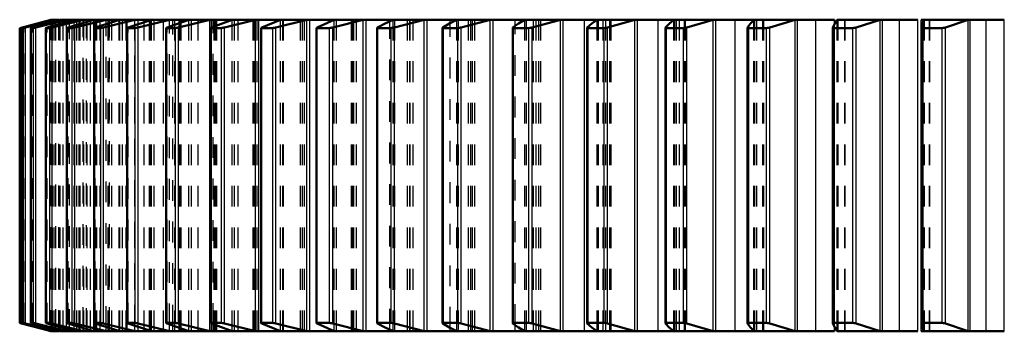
# Model space of a CAD drawing. Header units: millimetres. Extents: x -1 to 474, y -1 to 306.
# Tile 8 of 14: x 61 to 108, y 290 to 305. Entities that reach past the tile are written whole.
import ezdxf

# ---------------------------------------------------------------- set-up
doc = ezdxf.new("R2010")
doc.units = ezdxf.units.MM
doc.linetypes.add('Dashed', pattern=[2, 1, -1])
for name, color, linetype, lineweight in [('AM_4', 3, 'Continuous', 25), ('hidden', 3, 'Dashed', 25), ('vis', 1, 'Continuous', 50)]:
    doc.layers.add(name, color=color, linetype=linetype, lineweight=lineweight)

# ---------------------------------------------------------------- blocks, each defined once
blk = doc.blocks.new('6_GEAHB1_5_100_15_A_40_b_0_in_GEAHB1_5_100_15_A_40_900')
at = {"layer": 'AM_4'}
for p, q in [((62.409, 305.38), (62.409, 305.4)), ((62.631, 305.338), (62.631, 305.4)), ((62.784, 305.381), (62.784, 305.4)), ((63.148, 305.293), (63.148, 305.4)), ((63.303, 305.338), (63.303, 305.4)), ((63.958, 305.244), (63.958, 305.4)), ((64.114, 305.291), (64.114, 305.4)), ((65.058, 305.191), (65.058, 305.4)), ((65.214, 305.241), (65.214, 305.4)), ((66.444, 305.131), (66.444, 305.4)), ((66.599, 305.184), (66.599, 305.4)), ((68.109, 305.064), (68.109, 305.4)), ((68.264, 305.121), (68.264, 305.4)), ((70.048, 290.4), (70.048, 305.4)), ((70.202, 305.048), (70.202, 305.4)), ((72.253, 290.4), (72.253, 305.4)), ((72.404, 290.4), (72.404, 305.4)), ((74.714, 290.4), (74.714, 305.4)), ((74.864, 290.4), (74.864, 305.4)), ((77.424, 290.4), (77.424, 305.4)), ((77.57, 290.4), (77.57, 305.4)), ((78.705, 305.319), (78.705, 305.4)), ((80.37, 290.4), (80.37, 305.4)), ((80.512, 290.4), (80.512, 305.4)), ((81.615, 305.227), (81.615, 305.4)), ((83.541, 290.4), (83.541, 305.4)), ((83.679, 290.4), (83.679, 305.4)), ((84.746, 305.101), (84.746, 305.4)), ((86.924, 290.4), (86.924, 305.4)), ((87.057, 290.4), (87.057, 305.4)), ((88.084, 290.4), (88.084, 305.4)), ((90.507, 290.4), (90.507, 305.4)), ((90.635, 290.4), (90.635, 305.4)), ((91.617, 290.4), (91.617, 305.4)), ((94.275, 290.4), (94.275, 305.4)), ((94.397, 290.4), (94.397, 305.4)), ((95.331, 290.4), (95.331, 305.4)), ((98.213, 290.4), (98.213, 305.4)), ((98.328, 290.4), (98.328, 305.4)), ((99.211, 290.4), (99.211, 305.4)), ((100.1, 305.161), (100.1, 305.4)), ((102.305, 290.4), (102.305, 305.4)), ((102.414, 290.4), (102.414, 305.4)), ((103.241, 290.4), (103.241, 305.4)), ((104.123, 290.4), (104.123, 305.4)), ((104.281, 290.4), (104.281, 305.4)), ((106.536, 290.4), (106.536, 305.4)), ((106.638, 290.4), (106.638, 305.4)), ((107.406, 290.4), (107.406, 305.4)), ((108.277, 290.4), (108.277, 305.4)), ((60.902, 290.802), (60.902, 304.998)), ((60.994, 290.777), (60.994, 305.023)), ((61.021, 290.802), (61.021, 304.998)), ((61.084, 290.802), (61.084, 304.998)), ((61.185, 290.777), (61.185, 305.023)), ((61.442, 290.802), (61.442, 304.998)), ((61.568, 290.802), (61.568, 304.998)), ((61.677, 290.777), (61.677, 305.023)), ((62.163, 290.802), (62.163, 304.998)), ((62.351, 290.802), (62.351, 304.998)), ((62.467, 290.777), (62.467, 305.023)), ((63.18, 290.802), (63.18, 304.998)), ((63.43, 290.802), (63.43, 304.998)), ((63.554, 290.777), (63.554, 305.023)), ((64.491, 290.802), (64.491, 304.998)), ((64.801, 290.802), (64.801, 304.998)), ((64.931, 290.777), (64.931, 305.023)), ((66.089, 290.802), (66.089, 304.998)), ((66.458, 290.802), (66.458, 304.998)), ((66.595, 290.777), (66.595, 305.023)), ((67.969, 290.802), (67.969, 304.998)), ((68.396, 290.802), (68.396, 304.998)), ((68.538, 290.777), (68.538, 305.023)), ((70.122, 290.802), (70.122, 304.998)), ((70.606, 290.802), (70.606, 304.998)), ((70.753, 290.777), (70.753, 305.023)), ((72.541, 290.802), (72.541, 304.998)), ((73.079, 290.802), (73.079, 304.998)), ((73.231, 290.777), (73.231, 305.023)), ((75.216, 290.802), (75.216, 304.998)), ((75.807, 290.802), (75.807, 304.998)), ((75.962, 290.777), (75.962, 305.023)), ((78.137, 290.802), (78.137, 304.998)), ((78.777, 290.802), (78.777, 304.998)), ((78.936, 290.777), (78.936, 305.023)), ((81.291, 290.802), (81.291, 304.998)), ((81.979, 290.802), (81.979, 304.998)), ((82.14, 290.777), (82.14, 305.023)), ((84.667, 290.802), (84.667, 304.998)), ((85.399, 290.802), (85.399, 304.998)), ((85.563, 290.777), (85.563, 305.023)), ((88.251, 290.802), (88.251, 304.998)), ((89.025, 290.802), (89.025, 304.998)), ((89.19, 290.777), (89.19, 305.023)), ((92.029, 290.802), (92.029, 304.998)), ((92.841, 290.802), (92.841, 304.998)), ((93.007, 290.777), (93.007, 305.023)), ((95.986, 290.802), (95.986, 304.998)), ((96.834, 290.802), (96.834, 304.998)), ((97, 290.777), (97, 305.023)), ((100.107, 290.802), (100.107, 304.998)), ((100.986, 290.802), (100.986, 304.998)), ((101.152, 290.777), (101.152, 305.023)), ((104.374, 290.802), (104.374, 304.998)), ((105.283, 290.802), (105.283, 304.998)), ((105.447, 290.777), (105.447, 305.023)), ((62.631, 290.4), (62.631, 290.462)), ((63.148, 290.4), (63.148, 290.507)), ((63.303, 290.4), (63.303, 290.462)), ((63.958, 290.4), (63.958, 290.556)), ((64.114, 290.4), (64.114, 290.509)), ((65.058, 290.4), (65.058, 290.609)), ((65.214, 290.4), (65.214, 290.559)), ((66.444, 290.4), (66.444, 290.669)), ((66.599, 290.4), (66.599, 290.616)), ((68.109, 290.4), (68.109, 290.736)), ((68.264, 290.4), (68.264, 290.679)), ((70.202, 290.4), (70.202, 290.752)), ((78.705, 290.4), (78.705, 290.481)), ((81.615, 290.4), (81.615, 290.573)), ((84.746, 290.4), (84.746, 290.699)), ((100.1, 290.4), (100.1, 290.639)), ((62.409, 290.4), (62.409, 290.42)), ((62.784, 290.4), (62.784, 290.419))]:
    blk.add_line(p, q, dxfattribs=at)
at = {"layer": 'hidden'}
for p, q in [((62.409, 290.42), (62.409, 305.38)), ((62.483, 290.4), (62.483, 305.4)), ((62.56, 290.4), (62.56, 305.4)), ((62.631, 290.4), (62.631, 305.4)), ((62.631, 290.462), (62.631, 305.338)), ((62.784, 290.419), (62.784, 305.381)), ((62.853, 290.4), (62.853, 305.4)), ((62.997, 290.4), (62.997, 305.4)), ((63.148, 290.507), (63.148, 305.293)), ((63.303, 290.462), (63.303, 305.338)), ((63.517, 290.4), (63.517, 305.4)), ((63.657, 290.4), (63.657, 305.4)), ((63.754, 290.4), (63.754, 305.4)), ((63.805, 290.4), (63.805, 305.4)), ((63.958, 290.556), (63.958, 305.244)), ((63.994, 290.4), (63.994, 305.4)), ((64.114, 290.509), (64.114, 305.291)), ((64.146, 290.4), (64.146, 305.4)), ((64.308, 290.4), (64.308, 305.4)), ((64.314, 290.4), (64.314, 305.4)), ((64.314, 290.4), (64.314, 305.4)), ((64.472, 290.4), (64.472, 305.4)), ((64.524, 290.4), (64.524, 305.4)), ((64.591, 290.4), (64.591, 305.4)), ((64.607, 290.4), (64.607, 305.4)), ((64.608, 290.4), (64.608, 305.4)), ((64.611, 290.4), (64.611, 305.4)), ((64.776, 290.4), (64.776, 305.4)), ((65.058, 290.609), (65.058, 305.191)), ((65.161, 290.4), (65.161, 305.4)), ((65.189, 290.4), (65.189, 305.4)), ((65.199, 290.4), (65.199, 305.4)), ((65.214, 290.559), (65.214, 305.241)), ((65.341, 290.4), (65.341, 305.4)), ((65.693, 290.4), (65.693, 305.4)), ((65.716, 290.4), (65.716, 305.4)), ((65.846, 290.4), (65.846, 305.4)), ((66.017, 290.4), (66.017, 305.4)), ((66.056, 290.4), (66.056, 305.4)), ((66.074, 290.4), (66.074, 305.4)), ((66.442, 290.4), (66.442, 305.4)), ((66.444, 290.669), (66.444, 305.131)), ((66.599, 290.616), (66.599, 305.184)), ((66.893, 290.4), (66.893, 305.4)), ((67.154, 290.4), (67.154, 305.4)), ((67.203, 290.4), (67.203, 305.4)), ((67.233, 290.4), (67.233, 305.4)), ((67.242, 290.4), (67.242, 305.4)), ((67.366, 290.4), (67.366, 305.4)), ((67.824, 290.4), (67.824, 305.4)), ((68.264, 290.679), (68.264, 305.121)), ((68.371, 290.4), (68.371, 305.4)), ((68.568, 290.4), (68.568, 305.4)), ((68.628, 290.4), (68.628, 305.4)), ((68.673, 290.4), (68.673, 305.4)), ((69.045, 290.4), (69.045, 305.4)), ((69.163, 290.4), (69.163, 305.4)), ((69.48, 290.4), (69.48, 305.4)), ((70.122, 290.4), (70.122, 305.4)), ((70.254, 290.4), (70.254, 305.4)), ((70.324, 290.4), (70.324, 305.4)), ((70.387, 290.4), (70.387, 305.4)), ((71.118, 290.4), (71.118, 305.4)), ((71.229, 290.4), (71.229, 305.4)), ((71.405, 290.4), (71.405, 305.4)), ((72.138, 290.4), (72.138, 305.4)), ((72.205, 290.4), (72.205, 305.4)), ((72.285, 290.4), (72.285, 305.4)), ((72.368, 290.4), (72.368, 305.4)), ((73.452, 290.4), (73.452, 305.4)), ((73.557, 290.4), (73.557, 305.4)), ((73.589, 290.4), (73.589, 305.4)), ((74.411, 290.4), (74.411, 305.4)), ((74.413, 290.4), (74.413, 305.4)), ((74.503, 290.4), (74.503, 305.4)), ((74.608, 290.4), (74.608, 305.4)), ((76.026, 290.4), (76.026, 305.4)), ((76.039, 290.4), (76.039, 305.4)), ((76.136, 290.4), (76.136, 305.4)), ((76.87, 290.4), (76.87, 305.4)), ((76.933, 290.4), (76.933, 305.4)), ((76.97, 290.4), (76.97, 305.4)), ((77.1, 290.4), (77.1, 305.4)), ((78.705, 290.481), (78.705, 305.319)), ((78.868, 290.4), (78.868, 305.4)), ((78.957, 290.4), (78.957, 305.4)), ((79.566, 290.4), (79.566, 305.4)), ((79.674, 290.4), (79.674, 305.4)), ((79.694, 290.4), (79.694, 305.4)), ((79.832, 290.4), (79.832, 305.4)), ((81.615, 290.573), (81.615, 305.227)), ((81.928, 290.4), (81.928, 305.4)), ((82.009, 290.4), (82.009, 305.4)), ((82.489, 290.4), (82.489, 305.4)), ((82.607, 290.4), (82.607, 305.4)), ((82.683, 290.4), (82.683, 305.4)), ((82.795, 290.4), (82.795, 305.4)), ((85.207, 290.4), (85.207, 305.4)), ((85.279, 290.4), (85.279, 305.4)), ((85.63, 290.4), (85.63, 305.4)), ((85.756, 290.4), (85.756, 305.4)), ((85.887, 290.4), (85.887, 305.4)), ((85.976, 290.4), (85.976, 305.4)), ((88.691, 290.4), (88.691, 305.4)), ((88.755, 290.4), (88.755, 305.4)), ((88.975, 290.4), (88.975, 305.4)), ((89.108, 290.4), (89.108, 305.4)), ((89.295, 290.4), (89.295, 305.4)), ((89.363, 290.4), (89.363, 305.4)), ((92.368, 290.4), (92.368, 305.4)), ((92.423, 290.4), (92.423, 305.4)), ((92.511, 290.4), (92.511, 305.4)), ((92.651, 290.4), (92.651, 305.4)), ((92.893, 290.4), (92.893, 305.4)), ((92.942, 290.4), (92.942, 305.4)), ((96.223, 290.4), (96.223, 305.4)), ((96.224, 290.4), (96.224, 305.4)), ((96.269, 290.4), (96.269, 305.4)), ((96.371, 290.4), (96.371, 305.4)), ((96.666, 290.4), (96.666, 305.4)), ((96.7, 290.4), (96.7, 305.4)), ((100.1, 290.639), (100.1, 305.161)), ((100.241, 290.4), (100.241, 305.4)), ((100.253, 290.4), (100.253, 305.4)), ((100.276, 290.4), (100.276, 305.4)), ((100.6, 290.4), (100.6, 305.4)), ((100.622, 290.4), (100.622, 305.4)), ((104.405, 290.4), (104.405, 305.4)), ((104.431, 290.4), (104.431, 305.4)), ((104.68, 290.4), (104.68, 305.4)), ((104.691, 290.4), (104.691, 305.4)), ((61.105, 290.777), (61.105, 305.023)), ((61.516, 290.777), (61.516, 305.023)), ((62.228, 290.777), (62.228, 305.023)), ((63.235, 290.777), (63.235, 305.023)), ((64.536, 290.777), (64.536, 305.023)), ((66.124, 290.777), (66.124, 305.023)), ((67.994, 290.777), (67.994, 305.023)), ((68.109, 290.736), (68.109, 305.064)), ((70.137, 290.777), (70.137, 305.023)), ((70.202, 290.752), (70.202, 305.048)), ((72.546, 290.777), (72.546, 305.023)), ((75.21, 290.777), (75.21, 305.023)), ((78.121, 290.777), (78.121, 305.023)), ((81.265, 290.777), (81.265, 305.023)), ((84.63, 290.777), (84.63, 305.023)), ((84.746, 290.699), (84.746, 305.101)), ((88.204, 290.777), (88.204, 305.023)), ((91.972, 290.777), (91.972, 305.023)), ((95.92, 290.777), (95.92, 305.023)), ((100.031, 290.777), (100.031, 305.023)), ((104.289, 290.777), (104.289, 305.023)), ((72.546, 290.777), (72.527, 290.787))]:
    blk.add_line(p, q, dxfattribs=at)
for points in [[(63.235, 290.777), (63.201, 290.789), (63.18, 290.797), (63.176, 290.801)], [(64.536, 290.777), (64.504, 290.789), (64.486, 290.797), (64.484, 290.8)]]:
    blk.add_lwpolyline(points, dxfattribs=at)
at = {"layer": 'vis'}
for p, q in [((62.4, 305.4), (60.9, 304.998)), ((60.902, 304.998), (62.409, 305.4)), ((62.483, 305.4), (61.105, 305.023)), ((61.185, 305.023), (62.631, 305.4)), ((62.853, 305.4), (61.516, 305.023)), ((61.677, 305.023), (63.148, 305.4)), ((63.517, 305.4), (62.228, 305.023)), ((62.784, 305.4), (62.4, 305.4)), ((62.467, 305.023), (63.958, 305.4)), ((62.853, 305.4), (100.1, 305.4)), ((64.472, 305.4), (63.235, 305.023)), ((63.554, 305.023), (65.058, 305.4)), ((65.716, 305.4), (64.536, 305.023)), ((64.931, 305.023), (66.444, 305.4)), ((67.242, 305.4), (66.124, 305.023)), ((66.595, 305.023), (68.109, 305.4)), ((69.045, 305.4), (67.994, 305.023)), ((68.538, 305.023), (70.048, 305.4)), ((71.118, 305.4), (70.137, 305.023)), ((70.753, 305.023), (72.253, 305.4)), ((73.452, 305.4), (72.546, 305.023)), ((73.231, 305.023), (74.714, 305.4)), ((76.039, 305.4), (75.21, 305.023)), ((75.962, 305.023), (77.424, 305.4)), ((78.936, 305.023), (80.37, 305.4)), ((82.14, 305.023), (83.541, 305.4)), ((85.563, 305.023), (86.924, 305.4)), ((89.19, 305.023), (90.507, 305.4)), ((93.007, 305.023), (94.275, 305.4)), ((97, 305.023), (98.213, 305.4)), ((100.241, 305.4), (104.123, 305.4)), ((101.152, 305.023), (102.305, 305.4)), ((104.281, 305.4), (108.277, 305.4)), ((105.447, 305.023), (106.536, 305.4)), ((60.9, 304.998), (60.9, 290.802)), ((60.9, 304.998), (60.902, 304.998)), ((61.021, 304.998), (61.021, 290.802)), ((61.021, 304.998), (61.084, 304.998)), ((61.441, 304.998), (61.441, 290.801)), ((61.441, 304.998), (61.442, 304.998)), ((61.442, 304.998), (61.568, 304.998)), ((62.16, 304.999), (62.16, 290.801)), ((62.163, 304.998), (62.351, 304.998)), ((63.176, 305), (63.176, 290.8)), ((63.18, 304.998), (63.43, 304.998)), ((64.484, 305.001), (64.484, 290.8)), ((64.491, 304.998), (64.801, 304.998)), ((66.079, 305.001), (66.079, 290.799)), ((66.089, 304.998), (66.458, 304.998)), ((67.955, 305.002), (67.955, 290.798)), ((67.969, 304.998), (68.396, 304.998)), ((70.104, 305.003), (70.104, 290.797)), ((70.122, 304.998), (70.606, 304.998)), ((72.519, 305.004), (72.519, 290.795)), ((72.541, 304.998), (73.079, 304.998)), ((75.188, 305.006), (75.188, 290.794)), ((75.216, 304.998), (75.807, 304.998)), ((78.103, 305.008), (78.103, 290.793)), ((78.137, 304.998), (78.777, 304.998)), ((81.252, 305.009), (81.252, 290.791)), ((81.291, 304.998), (81.979, 304.998)), ((84.621, 305.011), (84.621, 290.789)), ((84.667, 304.998), (85.399, 304.998)), ((88.204, 305.023), (88.198, 305.012)), ((88.198, 305.013), (88.198, 290.787)), ((88.251, 304.998), (89.025, 304.998)), ((91.972, 305.023), (91.968, 305.014)), ((91.968, 305.015), (91.968, 290.785)), ((92.029, 304.998), (92.841, 304.998)), ((95.92, 305.023), (95.918, 305.016)), ((95.918, 305.017), (95.918, 290.783)), ((95.986, 304.998), (96.834, 304.998)), ((100.031, 305.023), (100.03, 305.019)), ((100.03, 305.019), (100.03, 290.781)), ((100.107, 304.998), (100.986, 304.998)), ((104.289, 305.023), (104.289, 305.021)), ((104.289, 305.021), (104.289, 290.779)), ((104.374, 304.998), (105.283, 304.998)), ((60.902, 290.802), (60.9, 290.802)), ((60.9, 290.802), (62.4, 290.4)), ((62.409, 290.4), (60.994, 290.777)), ((61.084, 290.802), (61.021, 290.802)), ((61.105, 290.777), (62.483, 290.4)), ((62.631, 290.4), (61.185, 290.777)), ((61.442, 290.802), (61.441, 290.802)), ((61.568, 290.802), (61.442, 290.802)), ((61.516, 290.777), (62.853, 290.4)), ((63.148, 290.4), (61.677, 290.777)), ((62.163, 290.802), (62.16, 290.801)), ((62.351, 290.802), (62.163, 290.802)), ((62.228, 290.777), (63.517, 290.4)), ((63.958, 290.4), (62.467, 290.777)), ((63.18, 290.802), (63.176, 290.801)), ((63.43, 290.802), (63.18, 290.802)), ((63.235, 290.777), (64.472, 290.4)), ((65.058, 290.4), (63.554, 290.777)), ((64.491, 290.802), (64.484, 290.8)), ((64.801, 290.802), (64.491, 290.802)), ((64.536, 290.777), (65.716, 290.4)), ((66.444, 290.4), (64.931, 290.777)), ((66.458, 290.802), (66.089, 290.802)), ((66.124, 290.777), (67.242, 290.4)), ((68.109, 290.4), (66.595, 290.777)), ((68.396, 290.802), (67.969, 290.802)), ((67.994, 290.777), (69.045, 290.4)), ((70.048, 290.4), (68.538, 290.777)), ((70.606, 290.802), (70.122, 290.802)), ((70.137, 290.777), (71.118, 290.4)), ((72.253, 290.4), (70.753, 290.777)), ((73.079, 290.802), (72.541, 290.802)), ((72.546, 290.777), (73.452, 290.4)), ((74.714, 290.4), (73.231, 290.777)), ((75.21, 290.777), (76.039, 290.4)), ((75.807, 290.802), (75.216, 290.802)), ((77.424, 290.4), (75.962, 290.777)), ((78.777, 290.802), (78.137, 290.802)), ((80.37, 290.4), (78.936, 290.777)), ((81.979, 290.802), (81.291, 290.802)), ((83.541, 290.4), (82.14, 290.777)), ((85.399, 290.802), (84.667, 290.802)), ((86.924, 290.4), (85.563, 290.777)), ((89.025, 290.802), (88.251, 290.802)), ((90.507, 290.4), (89.19, 290.777)), ((92.841, 290.802), (92.029, 290.802)), ((94.275, 290.4), (93.007, 290.777)), ((95.918, 290.784), (95.92, 290.777)), ((96.834, 290.802), (95.986, 290.802)), ((98.213, 290.4), (97, 290.777)), ((100.03, 290.781), (100.031, 290.777)), ((100.986, 290.802), (100.107, 290.802)), ((102.305, 290.4), (101.152, 290.777)), ((104.289, 290.779), (104.289, 290.777)), ((105.283, 290.802), (104.374, 290.802)), ((106.536, 290.4), (105.447, 290.777)), ((62.784, 290.4), (62.4, 290.4)), ((62.853, 290.4), (100.1, 290.4)), ((100.241, 290.4), (104.123, 290.4)), ((104.281, 290.4), (108.277, 290.4))]:
    blk.add_line(p, q, dxfattribs=at)
for points in [[(78.868, 305.4), (78.484, 305.21), (78.121, 305.023)], [(81.928, 305.4), (81.586, 305.21), (81.265, 305.023)], [(85.207, 305.4), (84.908, 305.21), (84.63, 305.023)], [(88.691, 305.4), (88.437, 305.21), (88.204, 305.023)], [(92.368, 305.4), (92.16, 305.21), (91.972, 305.023)], [(96.223, 305.4), (96.06, 305.21), (95.92, 305.023)], [(100.241, 305.4), (100.124, 305.21), (100.031, 305.023)], [(104.405, 305.4), (104.336, 305.21), (104.289, 305.023)], [(61.105, 305.023), (61.064, 305.011), (61.035, 305.003), (61.022, 304.999), (61.021, 304.998)], [(61.084, 304.998), (61.095, 305), (61.121, 305.006), (61.159, 305.016), (61.185, 305.023)], [(61.516, 305.023), (61.477, 305.011), (61.451, 305.003), (61.441, 304.999), (61.441, 304.998)], [(61.568, 304.998), (61.582, 305), (61.61, 305.006), (61.65, 305.016), (61.677, 305.023)], [(62.228, 305.023), (62.191, 305.011), (62.167, 305.003), (62.16, 304.999)], [(62.16, 304.999), (62.16, 304.999), (62.163, 304.998)], [(62.351, 304.998), (62.368, 305), (62.399, 305.006), (62.44, 305.016), (62.467, 305.023)], [(63.235, 305.023), (63.201, 305.011), (63.18, 305.003), (63.176, 304.999)], [(63.176, 304.999), (63.176, 304.999), (63.18, 304.998)], [(63.43, 304.998), (63.45, 305), (63.483, 305.006), (63.526, 305.016), (63.554, 305.023)], [(64.536, 305.023), (64.504, 305.011), (64.486, 305.003), (64.484, 305)], [(64.484, 305), (64.485, 304.999), (64.491, 304.998)], [(64.801, 304.998), (64.824, 305), (64.859, 305.006), (64.903, 305.016), (64.931, 305.023)], [(66.124, 305.023), (66.094, 305.011), (66.08, 305.003), (66.079, 305.001)], [(66.079, 305.001), (66.082, 304.999), (66.089, 304.998)], [(66.458, 304.998), (66.484, 305), (66.521, 305.006), (66.567, 305.016), (66.595, 305.023)], [(67.994, 305.023), (67.966, 305.011), (67.955, 305.003), (67.955, 305.002)], [(67.955, 305.002), (67.961, 304.999), (67.969, 304.998)], [(68.396, 304.998), (68.424, 305), (68.463, 305.006), (68.51, 305.016), (68.538, 305.023)], [(70.137, 305.023), (70.112, 305.011), (70.104, 305.003)], [(70.104, 305.003), (70.104, 305.003), (70.113, 304.999), (70.122, 304.998)], [(70.606, 304.998), (70.636, 305), (70.677, 305.006), (70.725, 305.016), (70.753, 305.023)], [(72.546, 305.023), (72.524, 305.011), (72.519, 305.004)], [(72.519, 305.004), (72.519, 305.003), (72.531, 304.999), (72.541, 304.998)], [(73.079, 304.998), (73.112, 305), (73.155, 305.006), (73.203, 305.016), (73.231, 305.023)], [(75.21, 305.023), (75.192, 305.011), (75.188, 305.006)], [(75.188, 305.006), (75.19, 305.003), (75.205, 304.999), (75.216, 304.998)], [(75.807, 304.998), (75.842, 305), (75.885, 305.006), (75.934, 305.016), (75.962, 305.023)], [(78.121, 305.023), (78.105, 305.011), (78.103, 305.007)], [(78.103, 305.007), (78.106, 305.003), (78.124, 304.999), (78.137, 304.998)], [(78.777, 304.998), (78.814, 305), (78.859, 305.006), (78.908, 305.016), (78.936, 305.023)], [(81.265, 305.023), (81.252, 305.011), (81.252, 305.009)], [(81.252, 305.009), (81.257, 305.003), (81.277, 304.999), (81.291, 304.998)], [(81.979, 304.998), (82.018, 305), (82.064, 305.006), (82.113, 305.016), (82.14, 305.023)], [(84.63, 305.023), (84.621, 305.011), (84.621, 305.011)], [(84.621, 305.011), (84.628, 305.003), (84.652, 304.999), (84.667, 304.998)], [(85.399, 304.998), (85.44, 305), (85.487, 305.006), (85.536, 305.016), (85.563, 305.023)], [(88.198, 305.012), (88.198, 305.011), (88.209, 305.003), (88.235, 304.999), (88.251, 304.998)], [(89.025, 304.998), (89.067, 305), (89.115, 305.006), (89.163, 305.016), (89.19, 305.023)], [(91.968, 305.014), (91.969, 305.011), (91.983, 305.003), (92.012, 304.999), (92.029, 304.998)], [(92.841, 304.998), (92.885, 305), (92.934, 305.006), (92.981, 305.016), (93.007, 305.023)], [(95.918, 305.016), (95.92, 305.011), (95.937, 305.003), (95.968, 304.999), (95.986, 304.998)], [(96.834, 304.998), (96.879, 305), (96.928, 305.006), (96.975, 305.016), (97, 305.023)], [(100.03, 305.019), (100.034, 305.011), (100.054, 305.003), (100.088, 304.999), (100.107, 304.998)], [(100.986, 304.998), (101.033, 305), (101.081, 305.006), (101.128, 305.016), (101.152, 305.023)], [(104.289, 305.021), (104.296, 305.011), (104.319, 305.003), (104.355, 304.999), (104.374, 304.998)], [(105.283, 304.998), (105.33, 305), (105.378, 305.006), (105.424, 305.016), (105.447, 305.023)], [(60.994, 290.777), (60.951, 290.789), (60.92, 290.797), (60.903, 290.801), (60.902, 290.802)], [(61.021, 290.802), (61.026, 290.8), (61.047, 290.794), (61.08, 290.784), (61.105, 290.777)], [(61.185, 290.777), (61.141, 290.789), (61.106, 290.797), (61.087, 290.801), (61.084, 290.802)], [(61.441, 290.802), (61.444, 290.8), (61.462, 290.794), (61.493, 290.784), (61.516, 290.777)], [(61.677, 290.777), (61.631, 290.789), (61.594, 290.797), (61.572, 290.801), (61.568, 290.802)], [(62.16, 290.801), (62.162, 290.8), (62.176, 290.794), (62.205, 290.784), (62.228, 290.777)], [(62.467, 290.777), (62.42, 290.789), (62.382, 290.797), (62.357, 290.801), (62.351, 290.802)], [(63.176, 290.801), (63.176, 290.8), (63.188, 290.794), (63.214, 290.784), (63.235, 290.777)], [(63.554, 290.777), (63.505, 290.789), (63.465, 290.797), (63.437, 290.801), (63.43, 290.802)], [(64.484, 290.8), (64.484, 290.8), (64.492, 290.794), (64.516, 290.784), (64.536, 290.777)], [(64.931, 290.777), (64.882, 290.789), (64.84, 290.797), (64.81, 290.801), (64.801, 290.802)], [(66.089, 290.802), (66.079, 290.8), (66.079, 290.799)], [(66.079, 290.799), (66.085, 290.794), (66.106, 290.784), (66.124, 290.777)], [(66.595, 290.777), (66.545, 290.789), (66.501, 290.797), (66.468, 290.801), (66.458, 290.802)], [(67.969, 290.802), (67.955, 290.8), (67.955, 290.798)], [(67.955, 290.798), (67.958, 290.794), (67.977, 290.784), (67.994, 290.777)], [(68.538, 290.777), (68.488, 290.789), (68.442, 290.797), (68.407, 290.801), (68.396, 290.802)], [(70.122, 290.802), (70.106, 290.8), (70.104, 290.797)], [(70.104, 290.797), (70.106, 290.794), (70.121, 290.784), (70.137, 290.777)], [(70.753, 290.777), (70.703, 290.789), (70.655, 290.797), (70.618, 290.801), (70.606, 290.802)], [(72.541, 290.802), (72.523, 290.8), (72.519, 290.796)], [(72.519, 290.796), (72.519, 290.794), (72.532, 290.784), (72.546, 290.777)], [(73.231, 290.777), (73.181, 290.789), (73.132, 290.797), (73.093, 290.801), (73.079, 290.802)], [(75.216, 290.802), (75.195, 290.8), (75.188, 290.794)], [(75.188, 290.794), (75.188, 290.794), (75.198, 290.784), (75.21, 290.777)], [(75.962, 290.777), (75.912, 290.789), (75.862, 290.797), (75.821, 290.801), (75.807, 290.802)], [(78.137, 290.802), (78.113, 290.8), (78.103, 290.794), (78.103, 290.793)], [(78.103, 290.793), (78.11, 290.784), (78.121, 290.777)], [(78.121, 290.777), (78.484, 290.59), (78.868, 290.4)], [(78.936, 290.777), (78.886, 290.789), (78.836, 290.797), (78.793, 290.801), (78.777, 290.802)], [(81.291, 290.802), (81.265, 290.8), (81.252, 290.794), (81.252, 290.791)], [(81.252, 290.791), (81.256, 290.784), (81.265, 290.777)], [(81.265, 290.777), (81.586, 290.59), (81.928, 290.4)], [(82.14, 290.777), (82.091, 290.789), (82.04, 290.797), (81.995, 290.801), (81.979, 290.802)], [(84.667, 290.802), (84.638, 290.8), (84.623, 290.794), (84.621, 290.789)], [(84.621, 290.789), (84.623, 290.784), (84.63, 290.777)], [(84.63, 290.777), (84.908, 290.59), (85.207, 290.4)], [(85.563, 290.777), (85.514, 290.789), (85.463, 290.797), (85.417, 290.801), (85.399, 290.802)], [(88.251, 290.802), (88.22, 290.8), (88.201, 290.794), (88.198, 290.788)], [(88.198, 290.788), (88.199, 290.784), (88.204, 290.777)], [(88.204, 290.777), (88.437, 290.59), (88.691, 290.4)], [(89.19, 290.777), (89.142, 290.789), (89.09, 290.797), (89.043, 290.801), (89.025, 290.802)], [(92.029, 290.802), (91.995, 290.8), (91.974, 290.794), (91.968, 290.786)], [(91.968, 290.786), (91.968, 290.784), (91.972, 290.777)], [(91.972, 290.777), (92.159, 290.59), (92.368, 290.4)], [(93.007, 290.777), (92.96, 290.789), (92.909, 290.797), (92.861, 290.801), (92.841, 290.802)], [(95.986, 290.802), (95.95, 290.8), (95.926, 290.794), (95.918, 290.784), (95.918, 290.784)], [(95.92, 290.777), (96.06, 290.59), (96.223, 290.4)], [(97, 290.777), (96.954, 290.789), (96.903, 290.797), (96.854, 290.801), (96.834, 290.802)], [(100.107, 290.802), (100.069, 290.8), (100.042, 290.794), (100.03, 290.784), (100.03, 290.781)], [(100.031, 290.777), (100.124, 290.59), (100.241, 290.4)], [(101.152, 290.777), (101.107, 290.789), (101.057, 290.797), (101.007, 290.801), (100.986, 290.802)], [(104.374, 290.802), (104.334, 290.8), (104.306, 290.794), (104.291, 290.784), (104.289, 290.779)], [(104.289, 290.777), (104.336, 290.59), (104.405, 290.4)], [(105.447, 290.777), (105.404, 290.789), (105.354, 290.797), (105.304, 290.801), (105.283, 290.802)]]:
    blk.add_lwpolyline(points, dxfattribs=at)

msp = doc.modelspace()

# ---------------------------------------------------------------- block references
msp.add_blockref('6_GEAHB1_5_100_15_A_40_b_0_in_GEAHB1_5_100_15_A_40_900', (0, 0))

doc.saveas('drawing.dxf')
